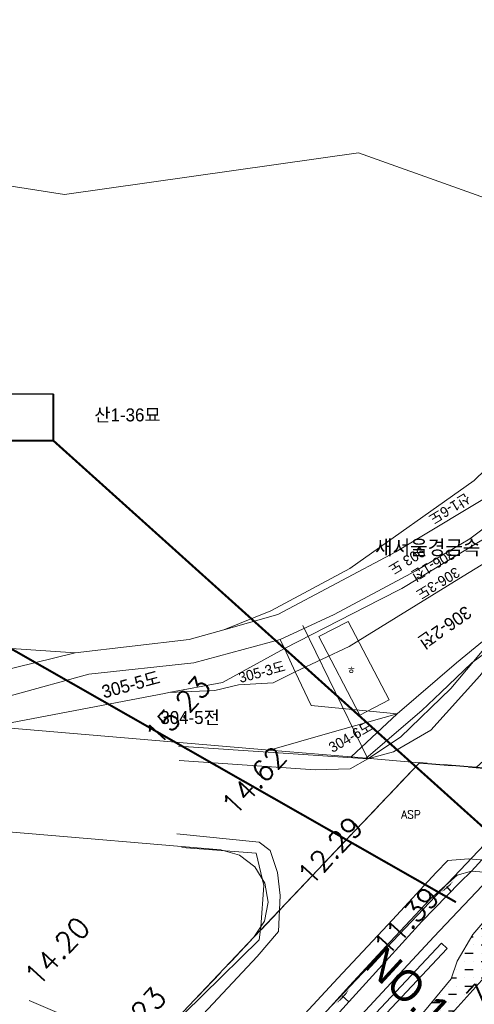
# Model space of a CAD drawing. Header units: metres. Extents: x 183400 to 184400, y 422200 to 427800.
# Tile 204 of 221: x 183832 to 183920, y 427401 to 427591. Entities that reach past the tile are written whole.
import ezdxf
from ezdxf.enums import TextEntityAlignment as Align

# ---------------------------------------------------------------- set-up
doc = ezdxf.new("R2010")
doc.units = ezdxf.units.M
doc.linetypes.add('DASHED2', pattern=[9.525, 6.35, -3.175])
for name, color, linetype in [('NR', 7, 'Continuous'), ('num', 7, 'Continuous'), ('구조물명칭_작업', 5, 'Continuous'), ('동별경계', 3, 'DASHED2'), ('하천', 140, 'Continuous'), ('횡단타점', 11, 'Continuous')]:
    doc.layers.add(name, color=color, linetype=linetype)
for name, color, linetype, lineweight in [('지번', 252, 'Continuous', 5), ('지적', 252, 'Continuous', 5), ('현황도', 7, 'Continuous', 5)]:
    doc.layers.add(name, color=color, linetype=linetype, lineweight=lineweight)
doc.styles.add('gwang', font='romans.shx', dxfattribs={"bigfont": ' WHGTXT.SHX'})
doc.styles.get("Standard").update_dxf_attribs({"font": 'romans.shx', "bigfont": 'ghs.shx'})
doc.styles.add('UPM', font='Gulim.ttf')
doc.styles.add('돋움', font='Dotum.ttf')

msp = doc.modelspace()

# ---------------------------------------------------------------- hatches: boundary and pattern name
at = {"layer": '하천'}
h = msp.add_hatch(dxfattribs=at)
h.set_pattern_fill('MUDST', color=256, scale=0.25, style=0)
edge = h.paths.add_edge_path()
edge.add_spline(control_points=[(183943.3, 427424.43), (183942.75, 427423.82), (183941.26, 427422.17), (183939.06, 427418.91), (183934.45, 427417.17), (183929.86, 427417.42), (183926.26, 427413.92), (183922.84, 427417.88), (183929.5, 427420.94), (183932.38, 427423.58), (183934.12, 427425.19)], knot_values=[0, 0, 0, 0, 2.458558, 6.685715, 11.543022, 16.302059, 20.643381, 22.897243, 28.029581, 35.916705, 35.916705, 35.916705, 35.916705], degree=3, periodic=0)
edge.add_line((183934.12, 427425.19), (183929.25, 427425.59))
edge.add_line((183929.25, 427425.59), (183928.16, 427423.83))
edge.add_line((183928.16, 427423.83), (183923.93, 427419.06))
edge.add_line((183923.93, 427419.06), (183919.77, 427414.14))
edge.add_line((183919.77, 427414.14), (183916.76, 427409.03))
edge.add_line((183916.76, 427409.03), (183915.6, 427405.64))
edge.add_line((183915.6, 427405.64), (183910.45, 427399.34))
edge.add_line((183910.45, 427399.34), (183905.06, 427394.15))
edge.add_line((183905.06, 427394.15), (183907.81, 427392.24))
edge.add_line((183907.81, 427392.24), (183908.83, 427391.61))
edge.add_line((183908.83, 427391.61), (183909.08, 427391.65))
edge.add_line((183909.08, 427391.65), (183916.89, 427400.22))
edge.add_line((183916.89, 427400.22), (183923.26, 427407.25))
edge.add_line((183923.26, 427407.25), (183929.46, 427413.57))
edge.add_line((183929.46, 427413.57), (183932.5, 427415.5))
edge.add_line((183932.5, 427415.5), (183934.27, 427416.05))
edge.add_line((183934.27, 427416.05), (183937.25, 427416.22))
edge.add_line((183937.25, 427416.22), (183939.41, 427416.49))
edge.add_line((183939.41, 427416.49), (183939.96, 427416.88))
edge.add_line((183939.96, 427416.88), (183944.77, 427424.31))
edge.add_line((183944.77, 427424.31), (183943.3, 427424.43))
h.paths.add_polyline_path([(183893.2, 427381.76), (183886.15, 427374.31), (183880.27, 427368.88), (183874.1, 427364.13), (183870.7, 427361.01), (183880.54, 427360.42), (183887.68, 427368.29), (183895.47, 427377.23), (183902.49, 427384.94), (183907.03, 427389.55), (183908.04, 427390.5), (183908.09, 427390.7), (183907.24, 427391.42), (183904.23, 427393.52), (183900.99, 427389.95)])

# ---------------------------------------------------------------- linework, layer by layer
at = {"layer": 'NR'}
for p, q in [((183915.59, 427422.48), (183914.73, 427423.45)), ((183895.81, 427401.17), (183894.55, 427402.3))]:
    msp.add_line(p, q, dxfattribs=at)
for points in [[(183913.46, 427422.32), (183915.99, 427424.58), (183913.52, 427422.26), (183916.05, 427424.51)], [(183913.81, 427422.52), (183915.76, 427424.25), (183913.87, 427422.45), (183915.82, 427424.18)], [(183914.17, 427422.71), (183915.53, 427423.92), (183914.23, 427422.64), (183915.59, 427423.85)], [(183893.25, 427400.85), (183895.86, 427403.75), (183893.33, 427400.78), (183895.94, 427403.68)], [(183893.63, 427401.12), (183895.64, 427403.35), (183893.71, 427401.05), (183895.71, 427403.28)], [(183894.01, 427401.38), (183895.41, 427402.94), (183894.08, 427401.31), (183895.49, 427402.87)]]:
    msp.add_solid(points, dxfattribs=at)
at = {"layer": '구조물명칭_작업', "linetype": 'Continuous'}
msp.add_lwpolyline([(183777.27, 427509.49, 0.4, 0.4, 0), (183838.73, 427509.49, 0.4, 0.4, 0), (183838.73, 427518.49, 0, 0, 0)], format="xyseb", dxfattribs=at)
msp.add_lwpolyline([(183838.73, 427518.49), (183777.27, 427518.49), (183777.27, 427509.49)], dxfattribs=at)
at = {"layer": '구조물명칭_작업', "ltscale": 20, "const_width": 0.4}
for points in [[(183838.73, 427509.49), (183924.74, 427432.19)], [(183809.68, 427481.22), (183916.5, 427420.41)]]:
    msp.add_lwpolyline(points, dxfattribs=at)
at = {"layer": '동별경계', "linetype": 'DASHED2'}
for points in [[(183839.7, 427373.85), (183877.48, 427413.64), (183909.46, 427447.32), (183920.44, 427446.4), (183931.19, 427445.49), (183934.99, 427445.17), (183936.32, 427445.06), (183942.11, 427444.57), (183945.64, 427444.27), (183971.95, 427442.05), (183975.91, 427441.72), (183980.9, 427441.3), (183986.37, 427450.45), (183996.67, 427471.27), (184006.48, 427490.42), (184011.73, 427513.64), (184021.86, 427535.53), (184031.02, 427544.67), (184041.1, 427554.47), (184047.95, 427560.53), (184065.11, 427574.84), (184079.66, 427587.22), (184081.66, 427586.88), (184091.25, 427596.38)], [(184078.22, 427441.75), (184012.45, 427447.82), (184014.02, 427450.99), (184017.34, 427454.61), (184023.7, 427460.13), (184034.59, 427462.59), (184033.58, 427472.35), (184011.07, 427471.49), (183996.67, 427471.27), (183986.37, 427450.45), (183980.9, 427441.3), (183975.91, 427441.72), (183971.95, 427442.05), (183945.64, 427444.27), (183942.11, 427444.57), (183936.32, 427445.06), (183934.99, 427445.17), (183931.19, 427445.49), (183920.44, 427446.4), (183909.46, 427447.32), (183877.48, 427413.64), (183839.7, 427373.85)]]:
    msp.add_lwpolyline(points, dxfattribs=at)
at = {"layer": '지적', "linetype": 'Continuous'}
for points in [[(183761.3, 427636.15), (183771.71, 427567.86), (183840.85, 427557.03), (183897.66, 427565.09), (183959.56, 427542.96), (183963.68, 427550.59), (183962.03, 427552.82), (183961.4, 427553.66), (183940.01, 427592.38), (183932.4, 427606.87), (183928.05, 427606.44), (183926.16, 427611.46), (183905.76, 427627.85), (183901.52, 427631.17), (183899.02, 427633.13), (183898.56, 427633.4), (183888.09, 427621.89), (183860.87, 427622.44), (183857.9, 427619.94), (183848.95, 427610.82), (183845.77, 427622.61), (183824.32, 427620.45), (183808.02, 427635.93), (183761.3, 427636.15)], [(183771.71, 427567.86), (183777.5, 427529.61), (183693.5, 427493.92), (183714.8, 427477.93), (183746.01, 427475.08), (183842.94, 427468.52), (183864.93, 427471.11), (183871.66, 427473), (183880.75, 427476.66), (183896.03, 427484.84), (183920.04, 427501.83), (183926.49, 427508.07), (183954.27, 427523.05), (183953.21, 427527.53), (183952.64, 427530.11), (183959.56, 427542.96), (183897.66, 427565.09), (183840.85, 427557.03), (183771.71, 427567.86)], [(183954.27, 427523.05), (183926.49, 427508.07), (183920.04, 427501.83), (183896.03, 427484.84), (183880.75, 427476.66), (183871.66, 427473), (183882.11, 427475.92), (183904.89, 427488.02), (183925.73, 427500.61), (183940.87, 427512.8), (183955.84, 427516.44), (183954.27, 427523.05)], [(183963.45, 427518.23), (183958.71, 427517.12), (183955.84, 427516.44), (183940.87, 427512.8), (183925.73, 427500.61), (183904.89, 427488.02), (183882.11, 427475.92), (183871.66, 427473), (183864.93, 427471.11), (183842.94, 427468.52), (183815.91, 427461.89)], [(183816.54, 427456.45), (183845.6, 427464.42), (183865.87, 427466.64), (183882.53, 427471.11), (183892.96, 427475.93), (183908.76, 427484.34), (183919.17, 427490.55), (183921.76, 427492.47), (183930.75, 427497.67), (183937.14, 427504.8), (183942.05, 427509.26), (183948.63, 427511.04), (183957.35, 427513.11), (183958.69, 427513.43), (183959.61, 427513.51), (183963.45, 427518.23)], [(183937.14, 427504.8), (183930.75, 427497.67), (183921.76, 427492.47), (183919.17, 427490.55), (183908.76, 427484.34), (183892.96, 427475.93), (183882.53, 427471.11), (183883.36, 427469.37), (183901.83, 427478.84), (183906.02, 427480.94), (183932.24, 427496.82), (183939.1, 427502.69), (183937.26, 427504.68), (183937.14, 427504.8)], [(183939.1, 427502.69), (183932.24, 427496.82), (183906.02, 427480.94), (183901.83, 427478.84), (183883.36, 427469.37), (183885.46, 427464.87), (183895.84, 427469.75), (183917.9, 427483.35), (183939.57, 427496.59), (183942.19, 427499.37), (183939.1, 427502.69)], [(183959.31, 427500.04), (183958.63, 427499.14), (183956.74, 427496.63), (183950.32, 427489.29), (183919.59, 427466.61), (183913.59, 427460.86), (183909.94, 427457.39), (183899.18, 427448.19), (183909.46, 427447.32), (183920.44, 427446.4), (183924.93, 427450.51), (183929.32, 427454.51), (183939.68, 427463.94), (183959.39, 427498.24), (183959.93, 427499.17), (183959.31, 427500.04)], [(183942.19, 427499.37), (183939.57, 427496.59), (183917.9, 427483.35), (183895.84, 427469.75), (183885.46, 427464.87), (183888.51, 427458.36), (183905.16, 427456.76), (183916.58, 427466.59), (183926.36, 427474.61), (183945.05, 427496.02), (183942.19, 427499.37)], [(183926.36, 427474.61), (183916.58, 427466.59), (183905.16, 427456.76), (183896.25, 427448.44), (183899.18, 427448.19), (183909.94, 427457.39), (183913.59, 427460.86), (183919.59, 427466.61), (183950.32, 427489.29)], [(183746.01, 427475.08), (183736.81, 427474.67), (183758.35, 427469.95), (183783.21, 427467.85), (183790.8, 427462.18), (183797.45, 427461.62), (183815.91, 427461.89), (183842.94, 427468.52), (183746.01, 427475.08)], [(183882.53, 427471.11), (183865.87, 427466.64), (183845.6, 427464.42), (183816.54, 427456.45), (183815.07, 427456.47), (183818.01, 427455.06), (183826.63, 427454.33), (183860.21, 427460.71), (183861, 427460.86), (183871.38, 427462.8), (183883.36, 427469.37), (183882.53, 427471.11)], [(183883.36, 427469.37), (183871.38, 427462.8), (183861, 427460.86), (183869.89, 427461.24), (183874.48, 427462.38), (183881.19, 427462.72), (183885.46, 427464.87), (183883.36, 427469.37)], [(183839.7, 427373.85), (183877.48, 427413.64), (183879.5, 427416.77), (183880.23, 427420.42), (183879.58, 427424.09), (183877.63, 427427.26), (183874.66, 427429.5), (183871.07, 427430.5), (183747.97, 427440.91), (183742.18, 427441.46), (183736.4, 427442.11), (183730.64, 427442.87), (183724.89, 427443.74), (183719.16, 427444.72), (183615.83, 427463.32), (183613.58, 427463.65)], [(183885.46, 427464.87), (183881.19, 427462.72), (183874.48, 427462.38), (183869.89, 427461.24), (183861, 427460.86), (183860.21, 427460.71), (183826.63, 427454.33), (183880.5, 427449.77), (183891.68, 427452.94), (183905.16, 427456.76), (183888.51, 427458.36), (183885.46, 427464.87)], [(183905.16, 427456.76), (183891.68, 427452.94), (183880.5, 427449.77), (183896.25, 427448.44), (183905.16, 427456.76)], [(183747.97, 427440.91), (183871.07, 427430.5), (183874.66, 427429.5), (183877.63, 427427.26), (183879.58, 427424.09), (183880.23, 427420.42), (183879.5, 427416.77), (183877.48, 427413.64), (183909.46, 427447.32), (183899.18, 427448.19), (183896.25, 427448.44), (183880.5, 427449.77), (183826.63, 427454.33)], [(183784.08, 426445.98), (183841.5, 427333.41), (183842.07, 427336.29), (183842.68, 427338.89), (183843.64, 427341.91), (183844.5, 427344.25), (183845.93, 427347.19), (183856.03, 427362), (183934.99, 427445.17), (183931.19, 427445.49), (183920.44, 427446.4), (183909.46, 427447.32)], [(183909.46, 427447.32), (183877.48, 427413.64), (183839.7, 427373.85)], [(183934.99, 427445.17), (183856.03, 427362), (183845.93, 427347.19), (183844.5, 427344.25), (183843.64, 427341.91), (183842.68, 427338.89), (183842.07, 427336.29), (183841.5, 427333.41), (183784.08, 426445.98)]]:
    msp.add_lwpolyline(points, dxfattribs=at)
at = {"layer": '현황도'}
for p, q in [((183895.67, 427474.62), (183890.01, 427471.67)), ((183903.57, 427459.48), (183895.67, 427474.62)), ((183897.91, 427456.53), (183890.01, 427471.67)), ((183897.91, 427456.53), (183903.57, 427459.48)), ((183899.46, 427448.07), (183862.92, 427450.5)), ((183896.07, 427446.16), (183899.46, 427448.07)), ((183863.03, 427447.75), (183889.29, 427445.95)), ((183889.29, 427445.95), (183896.07, 427446.16)), ((183919.51, 427426.39), (183936.37, 427445.09)), ((183951.39, 427423.76), (183919.51, 427426.39)), ((183913.7, 427412.48), (183914.83, 427411.49)), ((183856.74, 427391.8), (183834.04, 427401.41))]:
    msp.add_line(p, q, dxfattribs=at)
for points in [[(183899.46, 427448.07), (183904.42, 427449.4), (183911.64, 427453.64), (183921.13, 427464.12), (183935.72, 427482.37), (183960.18, 427512.68), (183981.16, 427538.32), (183993.16, 427553.77)], [(183899.46, 427448.07), (183905.81, 427452.29), (183915.5, 427461.67), (183930.33, 427479.26), (183937.95, 427488.55), (183949.05, 427502.72)], [(183899.46, 427448.07), (183886.92, 427473.79)], [(183795.26, 427361.12), (183820.37, 427359.7), (183826.96, 427359.87), (183831.59, 427362.19), (183853.67, 427384.26), (183866.67, 427397.78), (183878.1, 427409.92), (183882.19, 427414.73), (183882.55, 427421.67), (183882.02, 427426.12), (183880.59, 427430.39), (183878.45, 427431.99), (183862.6, 427433.59)], [(183863.51, 427430.95), (183877.93, 427429.88), (183879.36, 427423.65), (183878.82, 427415.64), (183878.47, 427413.15), (183856.74, 427391.8)], [(183888.37, 427355.48), (183868.52, 427356.58), (183855.35, 427357.53), (183853.51, 427359.94), (183853.65, 427362.41), (183867.81, 427377.92), (183879.27, 427390.16), (183893.65, 427405.75), (183904.27, 427417), (183912.65, 427426.14), (183914.96, 427428.44), (183918.92, 427428.76), (183953.38, 427425.89)], [(183919.51, 427426.39), (183916.73, 427425.64), (183911.56, 427421.03), (183903.82, 427412.73), (183895.92, 427404.27), (183888.07, 427395.56), (183881.14, 427388.04), (183873.39, 427379.43), (183864.66, 427370.11), (183860.12, 427365.41), (183858.32, 427363.07), (183859.74, 427361.66)], [(183874.23, 427377.42), (183909.89, 427416.66), (183917.25, 427424.18), (183919.51, 427426.39)], [(183905.02, 427394.12), (183910.45, 427399.34), (183915.6, 427405.64), (183916.76, 427409.03), (183919.77, 427414.14), (183923.93, 427419.06), (183928.16, 427423.83), (183929.25, 427425.59)], [(183912.24, 427413.71), (183923.87, 427426.03)], [(183907.81, 427392.24), (183908.83, 427391.61), (183909.08, 427391.65), (183916.89, 427400.22), (183923.26, 427407.25), (183929.46, 427413.57), (183932.5, 427415.5), (183934.27, 427416.05), (183937.25, 427416.22), (183939.41, 427416.49), (183939.96, 427416.88), (183944.77, 427424.31)], [(183876.6, 427375.34), (183912.24, 427413.71)], [(183877.66, 427374.09), (183913.7, 427412.48)], [(183878.76, 427373.06), (183914.83, 427411.49)]]:
    msp.add_lwpolyline(points, dxfattribs=at)

# ---------------------------------------------------------------- texts
at = {"layer": 'num', "style": '돋움'}
msp.add_text('NO.103', height=6, rotation=317.3442, dxfattribs=at).set_placement((183898.47, 427408.01))
at = {"layer": '지번', "style": 'UPM'}
for s, p in [('산1-36묘', (183853.04, 427514.47)), ('304-5전', (183865.13, 427456.05))]:
    msp.add_text(s, height=2.5, dxfattribs=at).set_placement(p, align=Align.MIDDLE_CENTER)
for s, height, rotation, p in [('산1-6도', 2, 211.0349, (183915.31, 427496.35)), ('903 도', 2, 211.0349, (183907.04, 427486.32)), ('306-1전', 2, 211.0349, (183912.08, 427485.46)), ('306-3도', 2, 211.0349, (183913.03, 427481.95)), ('306-2전', 2.5, 214.7358, (183914.36, 427473.44)), ('305-3도', 2, 15, (183879.02, 427464.87)), ('305-5도', 2.5, 15, (183853.7, 427462.42)), ('304-6도', 2, 30, (183896.14, 427452.36))]:
    msp.add_text(s, height=height, rotation=rotation, dxfattribs=at).set_placement(p, align=Align.MIDDLE_CENTER)
at = {"layer": '현황도'}
for s, height, p in [('새서울경금속', 3.208, (183900.87, 427487.15)), ('ㅎ', 1.5, (183895.41, 427464.3)), ('ASP', 1.5, (183905.92, 427436.58))]:
    msp.add_text(s, height=height, dxfattribs=at).set_placement(p)
at = {"layer": '횡단타점', "color": 171, "style": 'gwang'}
for s, p in [('15.23', (183864.26, 427456.08)), ('14.62', (183878.97, 427442.53)), ('12.29', (183893.67, 427428.98)), ('11.39', (183908.38, 427415.43)), ('14.20', (183840.94, 427409.59)), ('7.30', (183925.23, 427404.19)), ('13.23', (183855.65, 427396.04))]:
    msp.add_text(s, height=4, rotation=47.3442, dxfattribs=at).set_placement(p, align=Align.CENTER)

doc.saveas('drawing.dxf')
